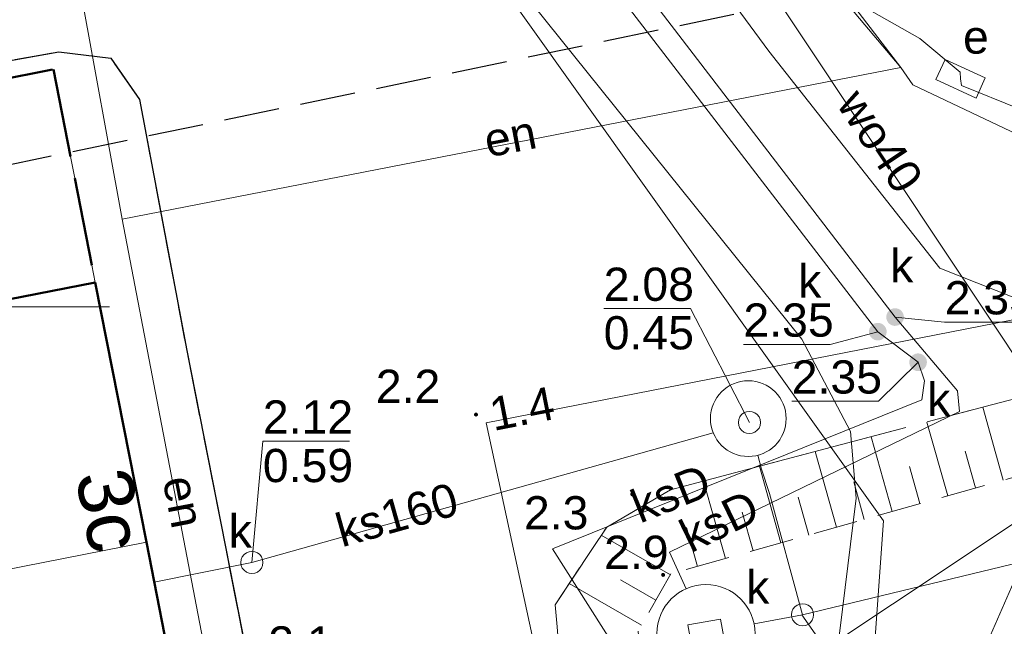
# Model space of a CAD drawing. Extents: x 5461355 to 5464904, y 5969481 to 5972975.
# Tile 26 of 40: x 5462450 to 5462473, y 5972243 to 5972256. Entities that reach past the tile are written whole.
import ezdxf
from ezdxf.enums import TextEntityAlignment as Align

# ---------------------------------------------------------------- set-up
doc = ezdxf.new("R2010")
doc.units = 0
for name, pattern in [('L_0_05', [1.75, 1.25, -0.5]), ('PRZER2-1', [1.5, 1, -0.5]), ('PRZER3-1', [2, 1.5, -0.5]), ('PRZER4-1', [2.5, 2, -0.5])]:
    doc.linetypes.add(name, pattern=pattern)
doc.layers.get('0').update_dxf_attribs({"linetype": 'CONTINUOUS'})
for name, color, linetype, lineweight in [('GEPADR_O', 7, 'CONTINUOUS', 18), ('GESBLO', 7, 'CONTINUOUS', 18), ('GESBZN', 7, 'CONTINUOUS', 50), ('GESBZO', 7, 'CONTINUOUS', 50), ('GSLKRW', 7, 'CONTINUOUS', 25), ('GSPWPN', 7, 'CONTINUOUS', 13), ('GSPWPN_O', 7, 'CONTINUOUS', 13), ('GSSKOA', 7, 'CONTINUOUS', 18), ('GSSKOD', 7, 'CONTINUOUS', 18), ('GSSZSN', 7, 'CONTINUOUS', 18), ('GUPIWZ', 7, 'CONTINUOUS', 18), ('GUPPRZ_O', 7, 'CONTINUOUS', 18), ('GUSIKP', 7, 'CONTINUOUS', 18), ('KRZYZE_2000', 230, 'CONTINUOUS', 18), ('ZAKRES', 3, 'L_0_05', 18)]:
    doc.layers.add(name, color=color, linetype=linetype, lineweight=lineweight)
for name, color, linetype, lineweight, true_color in [('GULEPR', 1, 'CONTINUOUS', 18, 0xff0000), ('GULEPR_O', 1, 'CONTINUOUS', 18, 0xff0000), ('GULGPR', 7, 'CONTINUOUS', 18, 0xbfbf00), ('GULKPR', 7, 'CONTINUOUS', 18, 0x803300), ('GULKPR_O', 7, 'CONTINUOUS', 18, 0x803300), ('GULTPR', 7, 'CONTINUOUS', 18, 0xff9100), ('GULWPR', 5, 'CONTINUOUS', 18, 0x0000ff), ('GULWPR_O', 5, 'CONTINUOUS', 18, 0x0000ff), ('GUPESE', 1, 'CONTINUOUS', 18, 0xff0000), ('GUPESE_O', 1, 'CONTINUOUS', 18, 0xff0000), ('GUPKSD', 7, 'CONTINUOUS', 18, 0x803300), ('GUPKSD_O', 7, 'CONTINUOUS', 18, 0x803300), ('GUPKZA', 7, 'CONTINUOUS', 18, 0x803300), ('GUPKZA_O', 7, 'CONTINUOUS', 18, 0x803300)]:
    doc.layers.add(name, color=color, linetype=linetype, lineweight=lineweight, true_color=true_color)
doc.styles.add('Arial', font='arial.ttf')

# ---------------------------------------------------------------- blocks, each defined once
blk = doc.blocks.new('GSPWPN1')
blk.add_hatch(color=0).paths.add_polyline_path([(-0.045, 0), (-0.043, -0.012), (-0.039, -0.022), (-0.032, -0.032), (-0.022, -0.039), (-0.012, -0.043), (0, -0.045), (0.012, -0.043), (0.022, -0.039), (0.032, -0.032), (0.039, -0.022), (0.043, -0.012), (0.045, 0), (0.043, 0.012), (0.039, 0.022), (0.032, 0.032), (0.022, 0.039), (0.012, 0.043), (0, 0.045), (-0.012, 0.043), (-0.022, 0.039), (-0.032, 0.032), (-0.039, 0.022), (-0.043, 0.012)])
blk = doc.blocks.new('GUPESE1')
at = {"color": 0}
blk.add_lwpolyline([(-0.5, -0.25), (-0.5, 0.25), (0.5, 0.25), (0.5, -0.25)], close=True, dxfattribs=at)
blk = doc.blocks.new('GUPIWZ1_3')
at = {"color": 0}
blk.add_lwpolyline([(0.375, -0.25), (-0.375, -0.25), (-0.375, 0.25), (0.375, 0.25)], close=True, dxfattribs=at)
blk = doc.blocks.new('GUPKSD1')
at = {"color": 0}
blk.add_lwpolyline([(0, 0.25), (0.064705, 0.241481), (0.125, 0.216506), (0.176777, 0.176777), (0.216506, 0.125), (0.241481, 0.064705), (0.25, 0), (0.241481, -0.064705), (0.216506, -0.125), (0.176777, -0.176777), (0.125, -0.216506), (0.064705, -0.241481), (0, -0.25), (-0.064705, -0.241481), (-0.125, -0.216506), (-0.176777, -0.176777), (-0.216506, -0.125), (-0.241481, -0.064705), (-0.25, 0), (-0.241481, 0.064705), (-0.216506, 0.125), (-0.176777, 0.176777), (-0.125, 0.216506), (-0.064705, 0.241481)], close=True, dxfattribs=at)
blk = doc.blocks.new('GUPKZA1')
blk.add_hatch(color=0).paths.add_polyline_path([(-0.2, 0), (-0.193185, -0.051764), (-0.173205, -0.1), (-0.141421, -0.141421), (-0.1, -0.173205), (-0.051764, -0.193185), (0, -0.2), (0.051764, -0.193185), (0.1, -0.173205), (0.141421, -0.141421), (0.173205, -0.1), (0.193185, -0.051764), (0.2, 0), (0.193185, 0.051764), (0.173205, 0.1), (0.141421, 0.141421), (0.1, 0.173205), (0.051764, 0.193185), (0, 0.2), (-0.051764, 0.193185), (-0.1, 0.173205), (-0.141421, 0.141421), (-0.173205, 0.1), (-0.193185, 0.051764)])
blk = doc.blocks.new('GUPIWZ1_1')
at = {"color": 0}
blk.add_lwpolyline([(0, 0.25), (0.064705, 0.241481), (0.125, 0.216506), (0.176777, 0.176777), (0.216506, 0.125), (0.241481, 0.064705), (0.25, 0), (0.241481, -0.064705), (0.216506, -0.125), (0.176777, -0.176777), (0.125, -0.216506), (0.064705, -0.241481), (0, -0.25), (-0.064705, -0.241481), (-0.125, -0.216506), (-0.176777, -0.176777), (-0.216506, -0.125), (-0.241481, -0.064705), (-0.25, 0), (-0.241481, 0.064705), (-0.216506, 0.125), (-0.176777, 0.176777), (-0.125, 0.216506), (-0.064705, 0.241481)], close=True, dxfattribs=at)

msp = doc.modelspace()

# ---------------------------------------------------------------- linework, layer by layer
at = {"layer": 'GESBLO', "color": 252, "linetype": 'Continuous', "lineweight": 18}
msp.add_lwpolyline([(5462437.03, 5972241.48), (5462453.34, 5972244.69), (5462453.98, 5972241.41), (5462437.68, 5972238.2)], close=True, dxfattribs=at)
at = {"layer": 'GESBZN', "color": 252, "linetype": 'PRZER4-1', "lineweight": 50}
msp.add_lwpolyline([(5462445.3, 5972249.2), (5462444.35, 5972254), (5462451.24, 5972255.36), (5462452.18, 5972250.55)], close=True, dxfattribs=at)
at = {"layer": 'GESBZO', "color": 252, "linetype": 'Continuous', "lineweight": 50}
msp.add_lwpolyline([(5462437.68, 5972238.2), (5462453.98, 5972241.41), (5462453.34, 5972244.69), (5462452.18, 5972250.55)], dxfattribs=at)
at = {"layer": 'GSLKRW', "color": 252, "linetype": 'Continuous', "lineweight": 25}
msp.add_lwpolyline([(5462447.735, 5972255.11), (5462451.36, 5972255.755), (5462452.533, 5972255.612), (5462453.182, 5972254.679), (5462454.251, 5972249.012), (5462455.693, 5972241.683), (5462455.416, 5972240.505), (5462454.334, 5972239.784), (5462436.057, 5972236.142)], dxfattribs=at)
at = {"layer": 'GSSKOA', "color": 252, "linetype": 'PRZER3-1', "lineweight": 18}
for points in [[(5462447.735, 5972255.11), (5462451.36, 5972255.755), (5462452.533, 5972255.612), (5462453.182, 5972254.679), (5462454.251, 5972249.012), (5462455.693, 5972241.683), (5462455.416, 5972240.505)], [(5462456.122, 5972236.344), (5462462.033, 5972237.536), (5462463.281, 5972237.787), (5462462.742, 5972241.28), (5462462.57, 5972243.277), (5462463.736, 5972245.029), (5462465.174, 5972245.87), (5462479.453, 5972249.642), (5462480.594, 5972249.939), (5462481.083, 5972250.041), (5462483.077, 5972250.501), (5462483.562, 5972250.648), (5462488.332, 5972251.874)]]:
    msp.add_lwpolyline(points, dxfattribs=at)
at = {"layer": 'GSSKOD', "color": 252, "linetype": 'PRZER2-1', "lineweight": 18}
msp.add_lwpolyline([(5462444.35, 5972254), (5462438.645, 5972252.784), (5462432.946, 5972251.649), (5462435.417, 5972239.493), (5462436.057, 5972236.142), (5462454.334, 5972239.784), (5462455.416, 5972240.505), (5462455.693, 5972241.683), (5462454.251, 5972249.012), (5462453.182, 5972254.679), (5462452.533, 5972255.612), (5462451.36, 5972255.755), (5462447.735, 5972255.11), (5462447.819, 5972254.685), (5462451.24, 5972255.36), (5462452.18, 5972250.55), (5462453.34, 5972244.69), (5462453.98, 5972241.41), (5462437.68, 5972238.2), (5462437.03, 5972241.48), (5462435.88, 5972247.34), (5462445.3, 5972249.2)], close=True, dxfattribs=at)
at = {"layer": 'GSSZSN', "color": 252, "linetype": 'PRZER2-1', "lineweight": 18}
msp.add_lwpolyline([(5462489.611, 5972250.981), (5462484.493, 5972249.909), (5462484.922, 5972246.714), (5462479.95, 5972245.794), (5462479.488, 5972248.006), (5462465.187, 5972243.972), (5462464.445, 5972242.679), (5462464.702, 5972239.318), (5462467.707, 5972233.919), (5462467.548, 5972233.846), (5462463.281, 5972237.787), (5462462.742, 5972241.28), (5462462.57, 5972243.277), (5462463.736, 5972245.029), (5462465.174, 5972245.87), (5462479.453, 5972249.642), (5462479.898, 5972249.25), (5462480.34, 5972246.837), (5462481.211, 5972246.982), (5462481.25, 5972246.795), (5462484.142, 5972247.37), (5462483.562, 5972250.648), (5462488.332, 5972251.874)], dxfattribs=at)
at = {"layer": 'GSSZSN', "color": 252, "linetype": 'Continuous', "lineweight": 18}
for points in [[(5462472.693, 5972246.089), (5462472.229, 5972247.733)], [(5462471.438, 5972245.735), (5462470.968, 5972247.4)], [(5462470.182, 5972245.381), (5462469.707, 5972247.067)], [(5462468.927, 5972245.027), (5462468.445, 5972246.734)], [(5462472.065, 5972245.912), (5462471.832, 5972246.739)], [(5462467.672, 5972244.672), (5462467.184, 5972246.401)], [(5462470.81, 5972245.558), (5462470.574, 5972246.396)], [(5462466.416, 5972244.318), (5462465.923, 5972246.067)], [(5462469.555, 5972245.204), (5462469.315, 5972246.052)], [(5462468.299, 5972244.85), (5462468.057, 5972245.708)], [(5462467.044, 5972244.495), (5462466.799, 5972245.365)], [(5462465.174, 5972243.948), (5462463.613, 5972244.844)], [(5462465.788, 5972244.141), (5462465.54, 5972245.021)], [(5462464.524, 5972242.817), (5462462.889, 5972243.756)], [(5462464.849, 5972243.382), (5462464.05, 5972243.841)]]:
    msp.add_lwpolyline(points, dxfattribs=at)
at = {"layer": 'GULEPR', "color": 1, "linetype": 'Continuous', "lineweight": 18, "true_color": 0xff0000, "elevation": 10.14}
for points in [[(5462470.38, 5972255.4), (5462466.85, 5972259.59), (5462458.76, 5972265.93), (5462443.51, 5972274.91), (5462438.41, 5972277.05), (5462428.18, 5972278.96), (5462405.23, 5972281.73), (5462396.94, 5972281.48), (5462389.66, 5972281.67), (5462378.91, 5972286.13), (5462368.58, 5972289.18), (5462361.58, 5972290.86), (5462352.05, 5972292.39), (5462339.93, 5972292.82), (5462310.1, 5972293.57), (5462273.26, 5972296.8), (5462249.37, 5972299.22), (5462230.12, 5972301.34)], [(5462470.38, 5972255.4), (5462466.85, 5972259.59), (5462458.76, 5972265.93), (5462443.51, 5972274.91), (5462438.41, 5972277.05), (5462428.18, 5972278.96), (5462405.23, 5972281.73), (5462396.94, 5972281.48), (5462389.66, 5972281.67), (5462378.91, 5972286.13), (5462368.58, 5972289.18), (5462361.58, 5972290.86), (5462352.05, 5972292.39), (5462339.93, 5972292.82), (5462310.1, 5972293.57), (5462273.26, 5972296.8), (5462249.37, 5972299.22), (5462230.12, 5972301.34)], [(5462445.843, 5972298.942), (5462446.827, 5972291.552), (5462451.088, 5972286.436), (5462453.532, 5972277.358), (5462470.38, 5972255.4)], [(5462445.843, 5972298.942), (5462446.827, 5972291.552), (5462451.088, 5972286.436), (5462453.532, 5972277.358), (5462470.38, 5972255.4)], [(5462458.51, 5972297.87), (5462455, 5972282.22), (5462453.17, 5972273.5), (5462461.11, 5972264.3), (5462467.4, 5972255.77), (5462471.26, 5972250.87), (5462475.48, 5972249.2), (5462478.12, 5972248.66), (5462480.89, 5972256.28), (5462482.04, 5972263.14), (5462493.83, 5972261.18), (5462494.56, 5972261.55), (5462504.27, 5972269.81), (5462513.85, 5972277.78), (5462522.49, 5972284.94), (5462533.64, 5972292.19), (5462543.66, 5972298.78)], [(5462458.51, 5972297.87), (5462455, 5972282.22), (5462453.17, 5972273.5), (5462461.11, 5972264.3), (5462467.4, 5972255.77), (5462471.26, 5972250.87), (5462475.48, 5972249.2), (5462478.12, 5972248.66), (5462480.89, 5972256.28), (5462482.04, 5972263.14), (5462493.83, 5972261.18), (5462494.56, 5972261.55), (5462504.27, 5972269.81), (5462513.85, 5972277.78), (5462522.49, 5972284.94), (5462533.64, 5972292.19), (5462543.66, 5972298.78)], [(5462471.73, 5972255.149), (5462471.72, 5972255.3), (5462470.81, 5972256.06), (5462466.28, 5972258.62), (5462454.17, 5972265.12), (5462447.79, 5972266.69), (5462443.32, 5972274.21), (5462440.31, 5972276), (5462439.79, 5972276.27), (5462424.77, 5972278.26), (5462416.78, 5972278.83), (5462416.44, 5972279.22), (5462416.62, 5972281.87), (5462416.36, 5972282.27), (5462404.06, 5972283.67), (5462392.75, 5972284.579), (5462392.491, 5972285.378), (5462392.151, 5972284.682), (5462389.11, 5972285.72), (5462368.69, 5972289.36), (5462352.94, 5972292.2)], [(5462471.73, 5972255.149), (5462471.72, 5972255.3), (5462470.81, 5972256.06), (5462466.28, 5972258.62), (5462454.17, 5972265.12), (5462447.79, 5972266.69), (5462443.32, 5972274.21), (5462440.31, 5972276), (5462439.79, 5972276.27), (5462424.77, 5972278.26), (5462416.78, 5972278.83), (5462416.44, 5972279.22), (5462416.62, 5972281.87), (5462416.36, 5972282.27), (5462404.06, 5972283.67), (5462392.75, 5972284.579), (5462392.491, 5972285.378), (5462392.151, 5972284.682), (5462389.11, 5972285.72), (5462368.69, 5972289.36), (5462352.94, 5972292.2)], [(5462450.91, 5972262.31), (5462454.27, 5972262.95), (5462482.4, 5972259.97), (5462482.38, 5972259.78), (5462481.12, 5972259.24), (5462482.69, 5972251.62), (5462461.01, 5972247.38), (5462462.57, 5972240.18)], [(5462450.91, 5972262.31), (5462454.27, 5972262.95), (5462482.4, 5972259.97), (5462482.38, 5972259.78), (5462481.12, 5972259.24), (5462482.69, 5972251.62), (5462461.01, 5972247.38), (5462462.57, 5972240.18)], [(5462450.91, 5972262.31), (5462452.79, 5972251.98)], [(5462450.91, 5972262.31), (5462452.79, 5972251.98)], [(5462452.79, 5972251.98), (5462470.38, 5972255.4)], [(5462452.79, 5972251.98), (5462470.38, 5972255.4)], [(5462470.38, 5972255.4), (5462470.654, 5972255.013), (5462473.305, 5972253.752), (5462474.723, 5972246.304), (5462465.66, 5972240.27)], [(5462470.38, 5972255.4), (5462470.654, 5972255.013), (5462473.305, 5972253.752), (5462474.723, 5972246.304), (5462465.66, 5972240.27)], [(5462448.56, 5972227.63), (5462448.89, 5972228.44), (5462451.68, 5972229.11), (5462452.65, 5972232.86), (5462453.03, 5972233.43), (5462467.41, 5972234.65), (5462469.84, 5972235.54), (5462470.61, 5972236.25), (5462476.37, 5972249.08), (5462476.33, 5972249.68), (5462473.05, 5972254.47), (5462471.75, 5972255), (5462471.73, 5972255.149)], [(5462448.56, 5972227.63), (5462448.89, 5972228.44), (5462451.68, 5972229.11), (5462452.65, 5972232.86), (5462453.03, 5972233.43), (5462467.41, 5972234.65), (5462469.84, 5972235.54), (5462470.61, 5972236.25), (5462476.37, 5972249.08), (5462476.33, 5972249.68), (5462473.05, 5972254.47), (5462471.75, 5972255), (5462471.73, 5972255.149)], [(5462455.25, 5972239.16), (5462452.79, 5972251.98)], [(5462455.25, 5972239.16), (5462452.79, 5972251.98)]]:
    msp.add_lwpolyline(points, dxfattribs=at)
at = {"layer": 'GULGPR', "color": 52, "linetype": 'Continuous', "lineweight": 18, "true_color": 0xbfbf00, "elevation": 10.14}
msp.add_lwpolyline([(5462469.14, 5972233.96), (5462469.22, 5972234.44), (5462469.99, 5972245.17), (5462459.14, 5972260.37), (5462452.66, 5972268.35), (5462451.23, 5972270.52), (5462449.13, 5972272.79), (5462446.4, 5972274.63), (5462443.43, 5972275.47), (5462435.95, 5972277.04), (5462427.69, 5972278.82), (5462413.19, 5972280.46), (5462402.22, 5972281.79), (5462394.22, 5972282.56), (5462384.59, 5972284.05), (5462374.3, 5972286.55), (5462364.92, 5972288.23), (5462351.65, 5972289.76), (5462343.98, 5972290.12), (5462334.31, 5972291.23), (5462298.58, 5972294.17), (5462264.1, 5972296.99)], dxfattribs=at)
at = {"layer": 'GULKPR', "linetype": 'Continuous', "lineweight": 18}
for points in [[(5462400.05, 5972433.44), (5462409.01, 5972424.7), (5462418.99, 5972418.29), (5462425.8, 5972415.71), (5462436.86, 5972411.57), (5462445.69, 5972408.55), (5462457.25, 5972405.11), (5462466.62, 5972402.15), (5462479.19, 5972398.21), (5462481.9, 5972392.34), (5462478.84, 5972380.63), (5462472.09, 5972357.76), (5462468.35, 5972345.31), (5462460.58, 5972310.64), (5462457.92, 5972298.2), (5462452.12, 5972273.39), (5462470.25, 5972249.77)], [(5462469.86, 5972249.44), (5462451.58, 5972273.2), (5462457.42, 5972298.12), (5462459.9, 5972310.9), (5462467.92, 5972345.43), (5462471.68, 5972358), (5462478.44, 5972380.8), (5462481.58, 5972392.26), (5462478.91, 5972397.8), (5462466.58, 5972401.77), (5462457.1, 5972404.67), (5462445.44, 5972408.04), (5462436.51, 5972411.26), (5462425.61, 5972415.18), (5462418.74, 5972417.87), (5462408.74, 5972424.29), (5462399.65, 5972432.95)], [(5462470.25, 5972249.77), (5462471.662, 5972248.101), (5462471.707, 5972247.641), (5462465.153, 5972244.461), (5462465.527, 5972243.637)], [(5462470.77, 5972248.75), (5462469.86, 5972249.44)], [(5462465.127, 5972241.911), (5462464.512, 5972241.385), (5462462.51, 5972244.539), (5462470.851, 5972247.898), (5462470.913, 5972248.334), (5462470.77, 5972248.75)], [(5462455.72, 5972244.23), (5462466.14, 5972247.159)], [(5462467.15, 5972246.651), (5462467.23, 5972246.34), (5462467.41, 5972245.79), (5462468.16, 5972243.05)], [(5462453.516, 5972243.788), (5462455.72, 5972244.23)], [(5462468.16, 5972243.05), (5462473.33, 5972244.3)], [(5462467.064, 5972242.844), (5462468.16, 5972243.05)]]:
    msp.add_lwpolyline(points, dxfattribs=at)
at = {"layer": 'GULTPR', "color": 30, "linetype": 'Continuous', "lineweight": 18, "true_color": 0xff9100, "elevation": 10.14}
msp.add_lwpolyline([(5462475.15, 5972248.85), (5462469.35, 5972235.61), (5462466.81, 5972234.77), (5462462.2, 5972234.51)], dxfattribs=at)
msp.add_lwpolyline([(5462475.15, 5972248.85), (5462469.35, 5972235.61), (5462466.81, 5972234.77), (5462462.2, 5972234.51)], dxfattribs=at)
at = {"layer": 'GULWPR', "color": 5, "linetype": 'Continuous', "lineweight": 18, "true_color": 0x0000ff, "elevation": 10.14}
for points in [[(5462447.83, 5972287.18), (5462457.22, 5972273.19), (5462465.78, 5972259.66), (5462475.8, 5972244.61)], [(5462468.51, 5972225.12), (5462468.14, 5972225.62), (5462468.145, 5972226.073), (5462468.25, 5972236.58), (5462469.37, 5972245.68), (5462469.24, 5972247.19), (5462468.14, 5972249.27), (5462461.16, 5972257.95), (5462451.23, 5972271.67), (5462450.58, 5972272.94), (5462450.5, 5972274.54), (5462450.876, 5972275.99)]]:
    msp.add_lwpolyline(points, dxfattribs=at)
at = {"layer": 'GUPPRZ_O', "color": 7, "linetype": 'Continuous', "lineweight": 13, "elevation": 10.8, "flags": 128}
msp.add_lwpolyline([(5462466.96, 5972247.39), (5462465.628, 5972249.962), (5462463.668, 5972249.962)], dxfattribs=at)
at = {"layer": 'GUPPRZ_O', "color": 36, "linetype": 'Continuous', "lineweight": 13, "true_color": 0x803300, "elevation": 10.8, "flags": 128}
for points in [[(5462470.25, 5972249.77), (5462471.37, 5972249.658), (5462473.33, 5972249.658)], [(5462469.86, 5972249.44), (5462468.784, 5972249.154), (5462466.824, 5972249.154)], [(5462470.77, 5972248.75), (5462469.876, 5972247.871), (5462467.916, 5972247.871)], [(5462455.72, 5972244.23), (5462455.968, 5972246.966), (5462457.928, 5972246.966)], [(5462468.142, 5972243.049), (5462469.045, 5972241.761), (5462471.005, 5972241.761)]]:
    msp.add_lwpolyline(points, dxfattribs=at)
at = {"layer": 'GUSIKP', "color": 36, "linetype": 'Continuous', "lineweight": 18, "true_color": 0x803300, "elevation": 10.14}
for points in [[(5462466.934, 5972246.623, -1), (5462466.934, 5972248.333, -1)], [(5462465.977, 5972241.514, -1), (5462465.977, 5972243.733, -1)]]:
    msp.add_lwpolyline(points, format="xyb", close=True, dxfattribs=at)
at = {"layer": 'KRZYZE_2000', "color": 252, "lineweight": 18, "flags": 128}
msp.add_lwpolyline([(5462447.5, 5972250), (5462452.5, 5972250)], dxfattribs=at)
at = {"layer": 'ZAKRES', "lineweight": 30, "flags": 128}
msp.add_lwpolyline([(5462543.8, 5972311.19), (5462511.46, 5972288.78), (5462481.09, 5972259.6), (5462422.01, 5972247.35), (5462418.13, 5972209.64), (5462389.82, 5972163.08), (5462367.15, 5972078.93), (5462475.94, 5972049.63), (5462481.47, 5972081.94), (5462475.95, 5972139.11), (5462481.03, 5972188.17), (5462517.69, 5972229.73), (5462568.77, 5972278.32)], close=True, dxfattribs=at)

# ---------------------------------------------------------------- block references
at = {"layer": 'GSPWPN', "color": 252, "linetype": 'Continuous', "lineweight": 13}
for p in [(5462460.783, 5972247.569, 10.08), (5462464.314, 5972245.77, 10.08), (5462465.01, 5972243.95, 10.08)]:
    msp.add_blockref('GSPWPN1', p, dxfattribs=at)
at = {"layer": 'GUPESE', "color": 1, "linetype": 'Continuous', "lineweight": 18, "true_color": 0xff0000, "rotation": 335.1898483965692}
msp.add_blockref('GUPESE1', (5462471.73, 5972255.149, 10.16), dxfattribs=at)
at = {"layer": 'GUPIWZ', "color": 252, "linetype": 'Continuous', "lineweight": 18}
msp.add_blockref('GUPIWZ1_1', (5462466.96, 5972247.39, 10.18), dxfattribs=at)
at = {"layer": 'GUPIWZ', "color": 252, "linetype": 'Continuous', "lineweight": 18, "rotation": 10.16522392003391}
msp.add_blockref('GUPIWZ1_3', (5462465.98, 5972242.64, 10.18), dxfattribs=at)
at = {"layer": 'GUPKSD', "linetype": 'Continuous', "lineweight": 18}
for p in [(5462455.72, 5972244.23, 10.16), (5462468.16, 5972243.05, 10.16)]:
    msp.add_blockref('GUPKSD1', p, dxfattribs=at)
at = {"layer": 'GUPKZA', "color": 252, "linetype": 'Continuous', "lineweight": 18}
for p, rotation in [((5462470.25, 5972249.77, 10.16), 310.2167899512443), ((5462469.86, 5972249.44, 10.16), 129.3164806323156), ((5462470.77, 5972248.75, 10.16), 138.0601472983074)]:
    msp.add_blockref('GUPKZA1', p, dxfattribs=dict(at, rotation=rotation))

# ---------------------------------------------------------------- texts
at = {"layer": 'GEPADR_O', "color": 252, "linetype": 'Continuous', "lineweight": 0, "style": 'Arial'}
msp.add_text('3c', height=1.25, rotation=281.1355, dxfattribs=at).set_placement((5462451.729, 5972246.197, 10.8))
at = {"layer": 'GSPWPN_O', "color": 252, "linetype": 'Continuous', "lineweight": 0, "style": 'Arial'}
for s, p in [('2.2', (5462458.52, 5972247.831, 10.8)), ('2.3', (5462461.866, 5972244.977, 10.8)), ('2.1', (5462456.09, 5972242.039, 10.8))]:
    msp.add_text(s, height=0.75, dxfattribs=at).set_placement(p)
msp.add_text('2.9', height=0.75, rotation=360, dxfattribs=at).set_placement((5462463.678, 5972244.086, 10.8))
at = {"layer": 'GULEPR_O', "color": 1, "linetype": 'Continuous', "lineweight": 0, "true_color": 0xff0000, "style": 'Arial'}
for rotation, p in [(11.0027, (5462461.625, 5972253.482, 10.8)), (280.8623, (5462453.812, 5972245.53, 10.8))]:
    msp.add_text('en', height=0.75, rotation=rotation, dxfattribs=at).set_placement(p, align=Align.CENTER)
at = {"layer": 'GULKPR_O', "color": 36, "linetype": 'Continuous', "lineweight": 0, "true_color": 0x803300, "style": 'Arial'}
for s, rotation, p in [('ksD', 21.9366, (5462465.323, 5972245.443, 10.8)), ('ks160', 15.7027, (5462459.096, 5972244.948, 10.8)), ('ksD', 25.8754, (5462466.442, 5972244.828, 10.8))]:
    msp.add_text(s, height=0.75, rotation=rotation, dxfattribs=at).set_placement(p, align=Align.CENTER)
at = {"layer": 'GULWPR_O', "color": 5, "linetype": 'Continuous', "lineweight": 0, "true_color": 0x0000ff, "style": 'Arial'}
msp.add_text('wo40', height=0.75, rotation=303.6549, dxfattribs=at).set_placement((5462469.603, 5972253.536, 10.8), align=Align.CENTER)
at = {"layer": 'GUPESE_O', "color": 1, "linetype": 'Continuous', "lineweight": 0, "true_color": 0xff0000, "style": 'Arial'}
msp.add_text('e', height=0.75, dxfattribs=at).set_placement((5462472.368, 5972255.716, 10.8), align=Align.RIGHT)
at = {"layer": 'GUPKSD_O', "linetype": 'Continuous', "lineweight": 0, "style": 'Arial'}
msp.add_text('k', height=0.75, rotation=360, dxfattribs=at).set_placement((5462455.719, 5972244.568, 10.8), align=Align.RIGHT)
msp.add_text('k', height=0.75, dxfattribs=at).set_placement((5462467.41, 5972243.3, 10.8), align=Align.RIGHT)
at = {"layer": 'GUPKZA_O', "color": 252, "linetype": 'Continuous', "lineweight": 0, "style": 'Arial'}
for p in [(5462470.662, 5972250.554, 10.8), (5462468.584, 5972250.21, 10.8), (5462471.501, 5972247.535, 10.8)]:
    msp.add_text('k', height=0.75, dxfattribs=at).set_placement(p, align=Align.RIGHT)
at = {"layer": 'GUPPRZ_O', "color": 7, "linetype": 'Continuous', "lineweight": 0, "style": 'Arial'}
for s, p in [('2.08', (5462463.668, 5972250.135, 10.8)), ('0.45', (5462463.668, 5972249.04, 10.8))]:
    msp.add_text(s, height=0.75, rotation=360, dxfattribs=at).set_placement(p)
at = {"layer": 'GUPPRZ_O', "color": 36, "linetype": 'Continuous', "lineweight": 0, "true_color": 0x803300, "style": 'Arial'}
for s, p in [('2.35', (5462471.37, 5972249.83, 10.8)), ('2.35', (5462466.824, 5972249.327, 10.8)), ('2.35', (5462467.916, 5972248.043, 10.8)), ('2.12', (5462455.968, 5972247.139, 10.8)), ('0.59', (5462455.968, 5972246.044, 10.8))]:
    msp.add_text(s, height=0.75, rotation=360, dxfattribs=at).set_placement(p)
at = {"layer": 'GUPPRZ_O', "color": 1, "linetype": 'Continuous', "lineweight": 0, "true_color": 0xff0000, "style": 'Arial'}
msp.add_text('1.4', height=0.75, rotation=11.0658, dxfattribs=at).set_placement((5462461.177, 5972247.197, 10.8))

doc.saveas('drawing.dxf')
